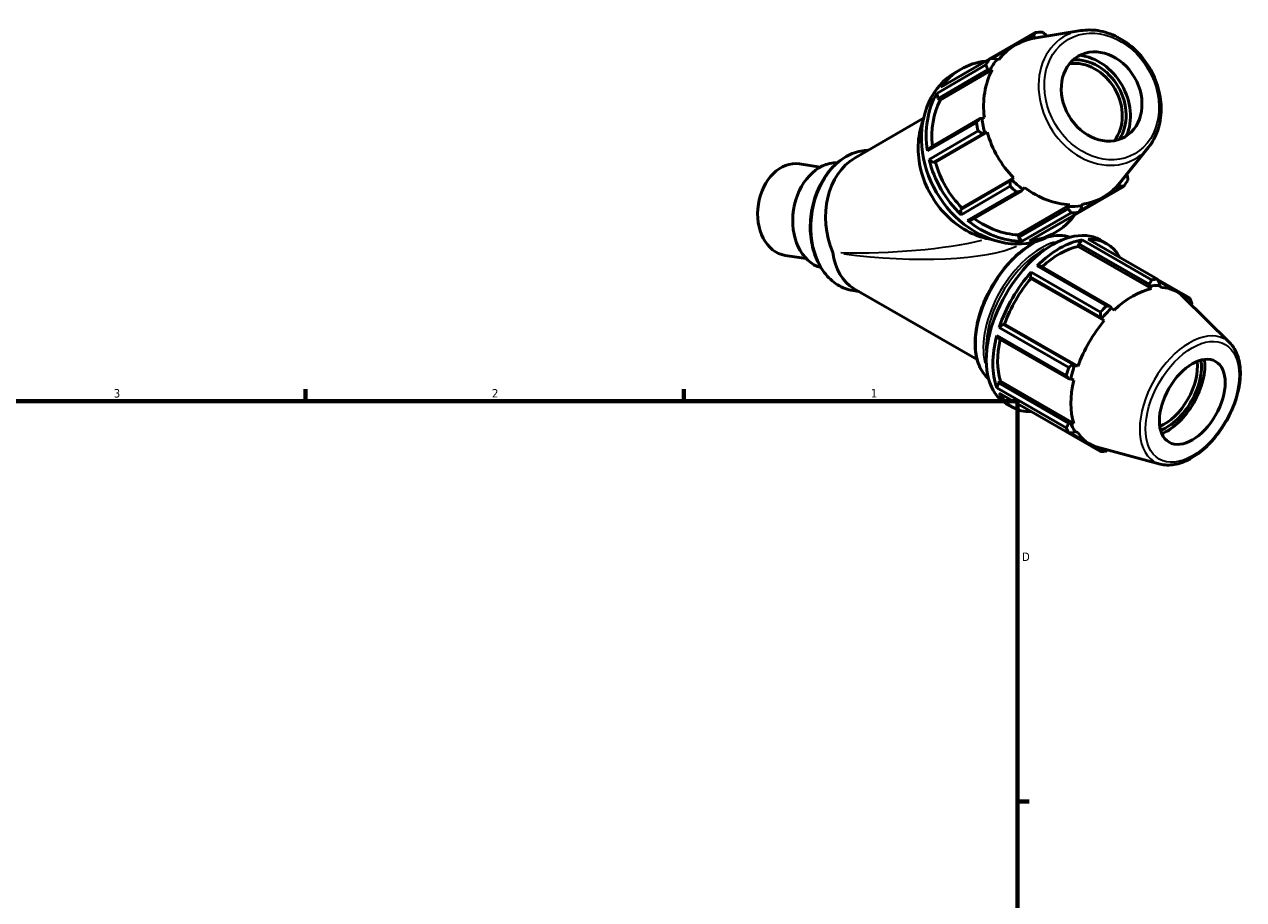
# Model space of a CAD drawing. Header units: inches. Extents: x 0.1 to 36.8, y -6.3 to 25.2.
# Tile 6 of 6: x 22.3 to 36, y 15.4 to 25.2. Entities that reach past the tile are written whole.
import ezdxf

# ---------------------------------------------------------------- set-up
doc = ezdxf.new("R2010")
doc.units = ezdxf.units.IN
doc.header["$MEASUREMENT"] = 0
for name, color, linetype, lineweight in [('Border (ANSI)', 7, 'Continuous', 70), ('Visible (ANSI)', 7, 'Continuous', 50), ('Visible Narrow (ANSI)', 7, 'Continuous', 35)]:
    doc.layers.add(name, color=color, linetype=linetype, lineweight=lineweight)
doc.styles.add('Note Text (ANSI)', font='tahoma.ttf')

# ---------------------------------------------------------------- blocks, each defined once
blk = doc.blocks.new('Borders Default Border')
at = {"layer": 'Border (ANSI)'}
for p, q in [((25.5, 21), (25.5, 21.134)), ((29.75, 21), (29.75, 21.134)), ((33.5, 16.5), (33.634, 16.5))]:
    blk.add_line(p, q, dxfattribs=at)
at = {"layer": 'Border (ANSI)', "flags": 128}
blk.add_lwpolyline([(0.5, 1), (0.5, 21), (33.5, 21), (33.5, 1), (0.5, 1)], dxfattribs=at)
at = {"layer": 'Border (ANSI)', "color": 5, "true_color": 0x0000ff, "char_height": 0.0945, "attachment_point": 7, "style": 'Note Text (ANSI)'}
for s, insert in [('3', (23.346, 21.038)), ('2', (27.596, 21.04)), ('1', (31.854, 21.04)), ('D', (33.553, 19.203))]:
    blk.add_mtext(s, dxfattribs=dict(at, insert=insert))

msp = doc.modelspace()

# ---------------------------------------------------------------- linework, layer by layer
at = {"layer": 'Visible (ANSI)'}
for p, q in [((33.699, 25.14), (33.196, 24.848)), ((33.614, 25.059), (33.682, 25.099)), ((33.682, 25.099), (33.692, 25.079)), ((33.692, 25.079), (33.709, 25.082)), ((34.214, 25.162), (33.712, 25.082)), ((33.833, 25.102), (33.832, 25.107)), ((33.218, 24.849), (33.48, 25.001)), ((32.64, 24.527), (33.192, 24.847)), ((33.269, 24.836), (33.249, 24.85)), ((33.296, 24.841), (33.269, 24.836)), ((33.145, 24.777), (32.594, 24.457)), ((32.609, 24.4), (33.167, 24.724)), ((32.634, 24.382), (33.216, 24.72)), ((32.808, 24.696), (32.861, 24.727)), ((33.167, 24.724), (33.189, 24.713)), ((33.189, 24.713), (33.216, 24.72)), ((32.594, 24.457), (32.609, 24.4)), ((32.609, 24.4), (32.634, 24.382)), ((31.676, 23.733), (32.446, 24.18)), ((32.489, 23.81), (33.04, 24.13)), ((33.078, 24.173), (32.519, 23.849)), ((33.101, 24.174), (33.078, 24.173)), ((33.129, 24.186), (33.101, 24.174)), ((33.059, 24.035), (32.508, 23.715)), ((32.553, 23.68), (33.112, 24.004)), ((32.58, 23.684), (33.162, 24.022)), ((33.112, 24.004), (33.134, 24.009)), ((33.134, 24.009), (33.162, 24.022)), ((32.519, 23.849), (32.489, 23.81)), ((34.974, 23.852), (34.641, 23.438)), ((32.508, 23.715), (32.553, 23.68)), ((31.285, 23.629), (31.05, 23.666)), ((32.553, 23.68), (32.58, 23.684)), ((33.418, 23.474), (32.859, 23.15)), ((32.876, 23.17), (33.459, 23.508)), ((33.433, 23.491), (33.418, 23.474)), ((33.459, 23.508), (33.433, 23.491)), ((34.655, 23.454), (34.64, 23.436)), ((34.64, 23.436), (34.653, 23.418)), ((34.734, 23.543), (34.73, 23.548)), ((32.867, 23.093), (33.418, 23.413)), ((33.492, 23.348), (32.94, 23.028)), ((32.989, 23.035), (33.548, 23.359)), ((33.548, 23.359), (33.56, 23.379)), ((33.56, 23.379), (33.585, 23.398)), ((34.145, 23.092), (34.696, 23.412)), ((34.201, 23.139), (34.47, 23.295)), ((34.653, 23.418), (34.582, 23.377)), ((32.876, 23.17), (32.859, 23.15)), ((33.508, 22.867), (34.091, 23.205)), ((34.07, 23.161), (33.512, 22.837)), ((34.071, 23.185), (34.07, 23.161)), ((34.091, 23.205), (34.071, 23.185)), ((34.217, 23.193), (34.236, 23.213)), ((34.22, 23.169), (34.217, 23.193)), ((32.859, 23.15), (32.867, 23.093)), ((32.94, 23.028), (32.989, 23.035)), ((33.553, 22.795), (34.104, 23.115)), ((34.189, 23.12), (33.638, 22.8)), ((34.141, 23.092), (34.145, 23.092)), ((33.872, 22.862), (33.925, 22.893)), ((33.508, 22.867), (33.512, 22.837)), ((33.512, 22.837), (33.553, 22.795)), ((33.839, 22.845), (33.841, 22.844)), ((34.191, 22.767), (34.185, 22.738)), ((34.229, 22.81), (34.191, 22.767)), ((34.191, 22.767), (34.981, 22.312)), ((35.009, 22.361), (34.229, 22.81)), ((34.294, 22.817), (35.074, 22.368)), ((34.429, 22.811), (34.504, 22.767)), ((31.126, 22.601), (30.891, 22.637)), ((34.185, 22.738), (35.009, 22.264)), ((33.759, 22.518), (33.721, 22.518)), ((33.721, 22.518), (34.501, 22.069)), ((34.548, 22.063), (33.759, 22.518)), ((33.656, 22.449), (33.643, 22.395)), ((33.643, 22.395), (33.653, 22.378)), ((33.643, 22.395), (34.432, 21.941)), ((33.653, 22.378), (34.477, 21.904)), ((34.436, 22), (33.656, 22.449)), ((35.433, 22.159), (35.075, 22.365)), ((35.084, 22.348), (35.291, 22.229)), ((31.718, 22.231), (31.655, 22.241)), ((31.66, 22.265), (33.047, 21.466)), ((34.981, 22.312), (34.981, 22.288)), ((34.981, 22.288), (35.009, 22.264)), ((35.095, 22.299), (35.097, 22.324)), ((35.121, 22.275), (35.095, 22.299)), ((34.558, 22.045), (34.548, 22.063)), ((35.888, 21.653), (35.36, 22.176)), ((35.373, 22.163), (35.403, 22.146)), ((35.403, 22.146), (35.399, 22.137)), ((34.432, 21.941), (34.445, 21.925)), ((34.445, 21.925), (34.477, 21.904)), ((34.589, 22.022), (34.558, 22.045)), ((33.337, 21.865), (33.297, 21.827)), ((33.297, 21.827), (34.077, 21.378)), ((33.357, 21.865), (33.337, 21.865)), ((34.126, 21.411), (33.337, 21.865)), ((33.357, 21.865), (34.181, 21.39)), ((33.27, 21.736), (33.289, 21.704)), ((34.05, 21.287), (33.27, 21.736)), ((33.289, 21.704), (34.078, 21.249)), ((34.146, 21.407), (34.126, 21.411)), ((34.181, 21.39), (34.146, 21.407)), ((34.078, 21.249), (34.099, 21.249)), ((34.099, 21.249), (34.134, 21.234)), ((33.289, 21.204), (33.27, 21.149)), ((33.27, 21.149), (34.05, 20.7)), ((33.31, 21.224), (33.289, 21.204)), ((34.078, 20.749), (33.289, 21.204)), ((33.31, 21.224), (34.134, 20.749)), ((34.077, 20.64), (33.297, 21.089)), ((33.371, 20.973), (33.446, 20.93)), ((33.655, 20.883), (33.656, 20.881)), ((33.656, 20.881), (34.436, 20.432)), ((34.099, 20.76), (34.078, 20.749)), ((34.134, 20.749), (34.099, 20.76)), ((34.097, 20.641), (34.307, 20.52)), ((34.126, 20.643), (34.146, 20.657)), ((34.146, 20.657), (34.181, 20.646)), ((35.104, 20.292), (34.387, 20.487)), ((34.432, 20.465), (34.4, 20.483)), ((34.438, 20.473), (34.432, 20.465))]:
    msp.add_line(p, q, dxfattribs=at)
for centre, major_axis, ratio, start_param, end_param in [((33.975, 24.148), (-0.495, 0.853), 0.815969, 5.978473, 6.585889), ((33.944, 24.13), (-0.532, 0.917), 0.815969, 5.840493, 5.935021), ((33.393, 23.81), (-0.532, 0.917), 0.815969, 5.940479, 6.625891), ((33.944, 24.13), (-0.532, 0.917), 0.815969, 0.342706, 0.437233), ((33.955, 24.136), (-0.499, 0.86), 0.815969, 0.302703, 0.477236), ((34.226, 24.293), (-0.263, 0.453), 0.815969, 3.444845, 5.979933), ((34.242, 24.303), (0.279, -0.48), 0.815969, 0.375533, 2.76606), ((34.242, 24.303), (-0.307, 0.528), 0.815969, 3.684245, 5.740533), ((33.34, 23.779), (-0.532, 0.917), 0.815969, 0, 3.141593), ((33.975, 24.148), (0.495, -0.853), 0.815969, 3.618829, 4.229694), ((33.393, 23.81), (0.532, -0.917), 0.815969, 3.578826, 4.269697), ((33.393, 23.81), (0.495, -0.853), 0.815969, 3.618829, 4.212713), ((33.944, 24.13), (0.532, -0.917), 0.815969, 4.269697, 4.364224), ((33.955, 24.136), (0.499, -0.86), 0.815969, 4.229694, 4.404227), ((33.975, 24.148), (0.495, -0.853), 0.815969, 4.404227, 5.015092), ((31.987, 22.994), (0.15, -0.799), 0.780935, 3.410972, 4.979039), ((33.393, 23.81), (0.532, -0.917), 0.815969, 4.364224, 5.055095), ((30.97, 23.151), (-0.08, -0.514), 0.740186, 3.141593, 6.283185), ((31.422, 23.082), (-0.092, -0.591), 0.740186, 3.225791, 6.198987), ((33.393, 23.81), (0.495, -0.853), 0.815969, 4.404227, 5.015092), ((33.955, 24.136), (0.499, -0.86), 0.815969, 5.015092, 5.189625), ((33.975, 24.148), (0.495, -0.853), 0.815969, 5.975023, 6.585889), ((33.955, 24.136), (0.499, -0.86), 0.815969, 0.302703, 0.304713), ((33.944, 24.13), (0.532, -0.917), 0.815969, 0.342706, 0.437233), ((33.944, 24.13), (0.532, -0.917), 0.815969, 5.055095, 5.149622), ((33.975, 24.148), (0.495, -0.853), 0.815969, 5.189625, 5.80049), ((33.955, 24.136), (0.499, -0.86), 0.815969, 5.80049, 5.975023), ((33.393, 23.81), (0.532, -0.917), 0.815969, 5.149622, 5.840493), ((33.393, 23.81), (0.495, -0.853), 0.815969, 5.206379, 5.80049), ((33.393, 23.81), (0.532, -0.917), 0.815969, 5.935021, 6.625891), ((33.944, 24.13), (0.532, -0.917), 0.815969, 5.840493, 5.935021), ((33.9, 21.892), (0.529, 0.919), 0.578093, 0, 3.141593), ((33.975, 21.849), (-0.529, -0.919), 0.578093, 3.579622, 4.270492), ((33.975, 21.849), (0.529, 0.919), 0.578093, 5.939684, 6.626687), ((31.987, 22.994), (0.266, 0.757), 0.666957, 2.230543, 3.017875), ((33.975, 21.849), (-0.492, -0.854), 0.578093, 3.619624, 4.213542), ((33.975, 21.849), (-0.529, -0.919), 0.578093, 4.36502, 5.055891), ((33.975, 21.849), (-0.492, -0.854), 0.578093, 4.405023, 5.015888), ((34.755, 21.4), (0.529, 0.919), 0.578093, 0.343502, 0.438029), ((34.799, 21.374), (-0.492, -0.854), 0.578093, 3.619624, 4.23049), ((34.77, 21.391), (0.496, 0.862), 0.578093, 0.303499, 0.478032), ((34.799, 21.374), (0.492, 0.854), 0.578093, 6.13202, 6.586684), ((34.755, 21.4), (-0.529, -0.919), 0.578093, 4.270492, 4.36502), ((34.755, 21.4), (0.529, 0.919), 0.578093, 5.841289, 5.935816), ((34.77, 21.391), (-0.496, -0.862), 0.578093, 4.23049, 4.405023), ((34.799, 21.374), (-0.492, -0.854), 0.578093, 4.405023, 5.015888), ((33.975, 21.849), (-0.529, -0.919), 0.578093, 5.150418, 5.841289), ((33.975, 21.849), (-0.492, -0.854), 0.578093, 5.207208, 5.801286), ((34.755, 21.4), (-0.529, -0.919), 0.578093, 5.055891, 5.150418), ((34.77, 21.391), (-0.496, -0.862), 0.578093, 5.015888, 5.190421), ((35.153, 21.17), (-0.261, -0.454), 0.578093, 0.6372, 2.504393), ((35.176, 21.157), (0.277, 0.481), 0.578093, 3.753067, 5.671711), ((35.176, 21.157), (0.305, 0.529), 0.578093, 3.802206, 5.622572), ((34.799, 21.374), (-0.492, -0.854), 0.578093, 5.190421, 5.801286), ((33.975, 21.849), (-0.529, -0.919), 0.578093, 5.935816, 6.626687), ((34.755, 21.4), (-0.529, -0.919), 0.578093, 5.841289, 5.935816), ((34.77, 21.391), (-0.496, -0.862), 0.578093, 5.801286, 5.975819), ((34.799, 21.374), (-0.492, -0.854), 0.578093, 5.975819, 6.434351), ((34.755, 21.4), (-0.529, -0.919), 0.578093, 0.343502, 0.438029)]:
    msp.add_ellipse(centre, major_axis=major_axis, ratio=ratio, start_param=start_param, end_param=end_param, dxfattribs=at)
for centre, major_axis, ratio in [((34.447, 24.422), (-0.263, 0.453), 0.815969), ((35.466, 20.991), (0.261, 0.454), 0.578093)]:
    msp.add_ellipse(centre, major_axis=major_axis, ratio=ratio, dxfattribs=at)
for points, weights in [([(33.682, 25.099), (33.69, 25.119), (33.699, 25.14)], [1.02117853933, 1.0204758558, 1.01894118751]), ([(33.784, 25.144), (33.808, 25.125), (33.832, 25.107)], [1.01894118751, 1.0204758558, 1.02117853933]), ([(33.192, 24.847), (33.221, 24.849), (33.249, 24.85)], [1.01894118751, 1.0204758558, 1.02117853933]), ([(33.167, 24.724), (33.157, 24.75), (33.145, 24.777)], [1.02117853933, 1.0204758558, 1.01894118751]), ([(33.04, 24.13), (33.059, 24.152), (33.078, 24.173)], [1.05564786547, 1.05939650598, 1.06229057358]), ([(33.112, 24.004), (33.086, 24.019), (33.059, 24.035)], [1.04824731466, 1.04554288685, 1.04199413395]), ([(33.418, 23.413), (33.418, 23.444), (33.418, 23.474)], [1.05564786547, 1.05939650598, 1.06229057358]), ([(34.734, 23.543), (34.739, 23.514), (34.743, 23.483)], [1.01650388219, 1.01600906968, 1.01468550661]), ([(33.548, 23.359), (33.52, 23.354), (33.492, 23.348)], [1.06202087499, 1.05911684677, 1.0553585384]), ([(34.696, 23.412), (34.674, 23.415), (34.653, 23.418)], [1.01894118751, 1.0204758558, 1.02117853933]), ([(34.104, 23.115), (34.087, 23.139), (34.07, 23.161)], [1.01894118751, 1.0204758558, 1.02117853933]), ([(34.22, 23.169), (34.205, 23.145), (34.189, 23.12)], [1.02117853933, 1.0204758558, 1.01894118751]), ([(34.981, 22.312), (34.995, 22.336), (35.009, 22.361)], [1.00047277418, 1.00064486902, 1]), ([(35.074, 22.368), (35.086, 22.345), (35.097, 22.324)], [1, 1.00064486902, 1.00047277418]), ([(34.501, 22.069), (34.525, 22.066), (34.548, 22.063)], [1, 1.00064486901, 1.00047277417]), ([(35.403, 22.146), (35.418, 22.153), (35.433, 22.159)], [1.00047277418, 1.00064486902, 1]), ([(35.46, 22.099), (35.459, 22.09), (35.457, 22.08)], [1, 1.00020829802, 1.00033135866]), ([(34.432, 21.941), (34.434, 21.97), (34.436, 22)], [1.00047277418, 1.00064486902, 1]), ([(34.077, 21.378), (34.102, 21.395), (34.126, 21.411)], [1, 1.00064486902, 1.00047277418]), ([(34.078, 21.249), (34.064, 21.268), (34.05, 21.287)], [1.00047277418, 1.00064486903, 1]), ([(34.05, 20.7), (34.064, 20.725), (34.078, 20.749)], [1, 1.00064486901, 1.00047277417]), ([(34.126, 20.643), (34.102, 20.641), (34.077, 20.64)], [1.00047277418, 1.00064486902, 1]), ([(34.436, 20.432), (34.434, 20.449), (34.432, 20.465)], [1, 1.00064486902, 1.00047277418]), ([(34.518, 20.452), (34.509, 20.445), (34.501, 20.438)], [1.00034907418, 1.00022368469, 1])]:
    msp.add_rational_spline(points, weights, degree=2, dxfattribs=at)
for points, knots in [([(34.974, 23.852), (35.019, 23.907), (35.054, 23.972), (35.102, 24.114), (35.115, 24.191), (35.117, 24.351), (35.106, 24.434), (35.061, 24.595), (35.027, 24.675), (34.94, 24.821), (34.886, 24.888), (34.765, 25.004), (34.697, 25.053), (34.554, 25.126), (34.479, 25.151), (34.34, 25.172), (34.276, 25.172), (34.214, 25.162)], [1.878238, 1.878238, 1.878238, 1.878238, 2.191544, 2.191544, 2.511047, 2.511047, 2.834812, 2.834812, 3.160268, 3.160268, 3.486079, 3.486079, 3.811445, 3.811445, 4.134902, 4.134902, 4.410406, 4.410406, 4.410406, 4.410406]), ([(32.439, 24.145), (32.434, 24.132), (32.429, 24.119), (32.398, 24.022), (32.385, 23.932), (32.385, 23.747), (32.399, 23.651), (32.453, 23.465), (32.493, 23.374), (32.596, 23.205), (32.658, 23.128), (32.799, 22.995), (32.877, 22.94), (33.04, 22.857), (33.125, 22.829), (33.21, 22.815)], [5.298325, 5.298325, 5.298325, 5.298325, 5.349266, 5.349266, 5.669229, 5.669229, 5.990598, 5.990598, 6.312486, 6.312486, 6.634475, 6.634475, 6.956316, 6.956316, 7.273504, 7.273504, 7.273504, 7.273504]), ([(31.655, 22.241), (31.593, 22.25), (31.533, 22.273), (31.423, 22.342), (31.372, 22.389), (31.286, 22.502), (31.251, 22.569), (31.198, 22.717), (31.181, 22.797), (31.169, 22.964), (31.173, 23.05), (31.201, 23.217), (31.226, 23.3), (31.293, 23.452), (31.335, 23.522), (31.434, 23.643), (31.491, 23.694), (31.612, 23.771), (31.676, 23.797), (31.768, 23.814), (31.795, 23.817), (31.822, 23.817)], [5.248419, 5.248419, 5.248419, 5.248419, 5.555288, 5.555288, 5.867541, 5.867541, 6.188323, 6.188323, 6.513218, 6.513218, 6.838995, 6.838995, 7.164827, 7.164827, 7.490572, 7.490572, 7.815194, 7.815194, 8.134993, 8.134993, 8.264013, 8.264013, 8.264013, 8.264013]), ([(33.716, 22.795), (33.666, 22.771), (33.617, 22.739), (33.499, 22.649), (33.432, 22.585), (33.308, 22.438), (33.252, 22.357), (33.156, 22.185), (33.116, 22.095), (33.057, 21.915), (33.037, 21.826), (33.021, 21.655), (33.024, 21.574), (33.053, 21.43), (33.079, 21.367), (33.134, 21.291), (33.154, 21.269), (33.176, 21.25)], [6.217097, 6.217097, 6.217097, 6.217097, 6.444449, 6.444449, 6.768185, 6.768185, 7.091278, 7.091278, 7.414123, 7.414123, 7.737286, 7.737286, 8.061085, 8.061085, 8.383726, 8.383726, 8.539466, 8.539466, 8.539466, 8.539466]), ([(34.092, 22.84), (34.056, 22.853), (34.017, 22.86), (33.93, 22.862), (33.882, 22.855), (33.833, 22.841)], [5.6015683, 5.6015683, 5.6015683, 5.6015683, 5.8060253, 5.8060253, 6.0364469, 6.0364469, 6.0364469, 6.0364469]), ([(35.104, 20.292), (35.153, 20.279), (35.207, 20.277), (35.321, 20.296), (35.382, 20.319), (35.504, 20.386), (35.566, 20.432), (35.682, 20.541), (35.736, 20.605), (35.833, 20.743), (35.875, 20.818), (35.943, 20.971), (35.969, 21.05), (36.002, 21.204), (36.009, 21.28), (36.002, 21.42), (35.988, 21.485), (35.944, 21.585), (35.919, 21.622), (35.888, 21.653)], [2.509294, 2.509294, 2.509294, 2.509294, 2.799875, 2.799875, 3.118485, 3.118485, 3.449377, 3.449377, 3.779579, 3.779579, 4.108264, 4.108264, 4.437029, 4.437029, 4.767401, 4.767401, 5.098022, 5.098022, 5.348555, 5.348555, 5.348555, 5.348555])]:
    msp.add_open_spline(points, degree=3, knots=knots, dxfattribs=at)
at = {"layer": 'Visible Narrow (ANSI)'}
for centre, major_axis, ratio in [((34.447, 24.422), (0.373, -0.643), 0.815969), ((35.466, 20.991), (-0.371, -0.644), 0.578093)]:
    msp.add_ellipse(centre, major_axis=major_axis, ratio=ratio, dxfattribs=at)
for centre, major_axis, ratio, start_param, end_param in [((34.426, 24.409), (-0.399, 0.687), 0.815969, 6.166024, 9.54194), ((33.186, 23.69), (-0.463, 0.798), 0.815969, 0.695096, 2.446497), ((31.777, 23.026), (-0.122, -0.786), 0.740186, 3.424343, 6.13272), ((31.987, 22.994), (1.588, 0.064), 0.203128, 4.402408, 5.482671), ((33.683, 22.017), (-0.46, -0.799), 0.578093, 3.928883, 6.05798), ((33.769, 21.967), (-0.46, -0.799), 0.578093, 3.694511, 5.730267), ((33.683, 22.017), (0.46, 0.799), 0.578093, 0.131521, 0.574304), ((31.987, 22.994), (1.637, -0.117), 0.233968, 4.458343, 5.892505), ((33.784, 21.959), (0.45, 0.781), 0.578093, 0.756362, 2.385231), ((35.436, 21.007), (0.396, 0.688), 0.578093, 0.021031, 3.120562)]:
    msp.add_ellipse(centre, major_axis=major_axis, ratio=ratio, start_param=start_param, end_param=end_param, dxfattribs=at)

# ---------------------------------------------------------------- block references
msp.add_blockref('Borders Default Border', (0, 0))

doc.saveas('drawing.dxf')
